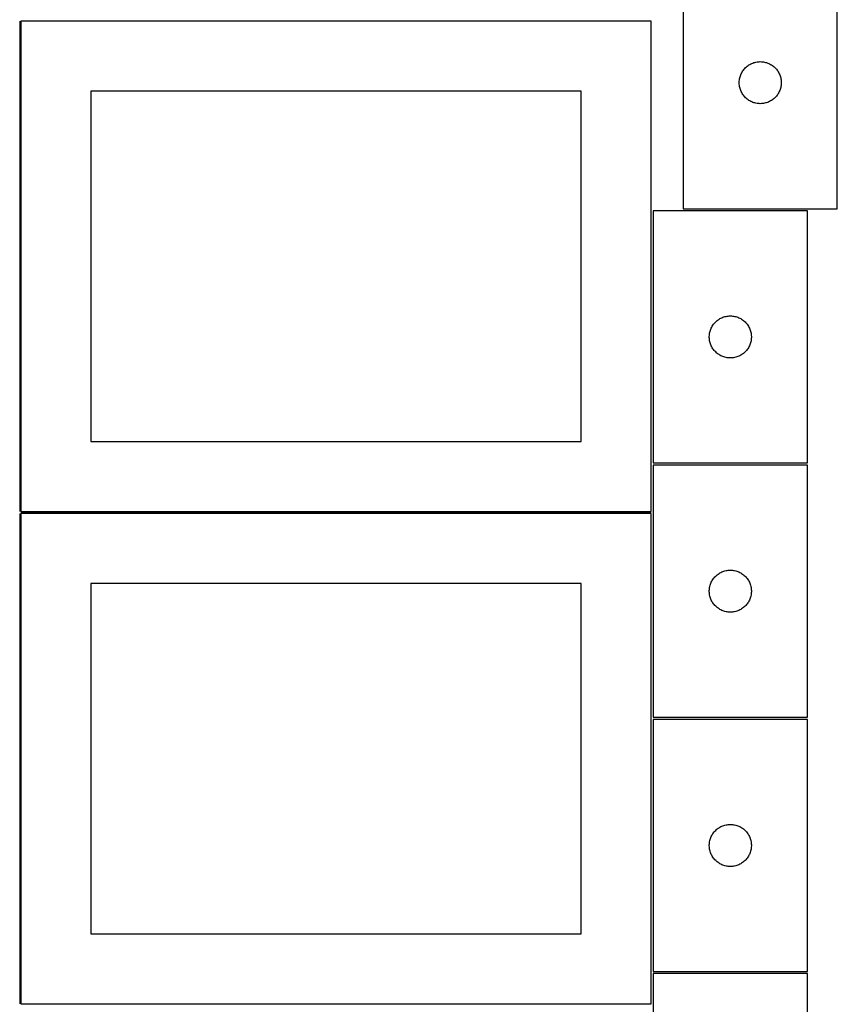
# Model space of a CAD drawing. Header units: millimetres. Extents: x 7 to 1493, y 7 to 2993.
# Tile 3 of 13: x 909 to 1492, y 709 to 1412. Entities that reach past the tile are written whole.
import ezdxf

# ---------------------------------------------------------------- set-up
doc = ezdxf.new("R2010")
doc.units = ezdxf.units.MM
doc.layers.add('COMMON', color=5, linetype='CONTINUOUS', true_color=0x0000ff)
doc.layers.add('CUT', color=7, linetype='CONTINUOUS', true_color=0x000000)

msp = doc.modelspace()

# ---------------------------------------------------------------- linework, layer by layer
at = {"layer": 'COMMON'}
for p, q in [((908.824235, 1411.074294), (908.824235, 1061.074294)), ((908.824235, 1059.574293), (908.824235, 709.574293)), ((1359.574236, 1060.324294), (909.574236, 1060.324294))]:
    msp.add_line(p, q, dxfattribs=at)
at = {"layer": 'CUT'}
for p, q in [((1382.454414, 1457.207428), (1382.454414, 1277.207428)), ((1492.454414, 1277.207428), (1492.454414, 1457.207428)), ((1359.574236, 1411.074294), (909.574236, 1411.074294)), ((909.574236, 1411.074294), (909.574236, 1061.074294)), ((1359.574236, 1061.074294), (1359.574236, 1411.074294)), ((1426.446133, 1377.396528), (1426.985252, 1377.949711)), ((1426.985252, 1377.949711), (1427.552132, 1378.474407)), ((1427.552132, 1378.474407), (1428.145272, 1378.969225)), ((1428.145272, 1378.969225), (1428.763097, 1379.432853)), ((1428.763097, 1379.432853), (1429.403971, 1379.864062)), ((1429.403971, 1379.864062), (1430.066193, 1380.261707)), ((1430.066193, 1380.261707), (1430.748007, 1380.624735)), ((1430.748007, 1380.624735), (1431.447605, 1380.952182)), ((1431.447605, 1380.952182), (1432.163133, 1381.243181)), ((1432.163133, 1381.243181), (1432.892691, 1381.496959)), ((1432.892691, 1381.496959), (1433.634347, 1381.712844)), ((1433.634347, 1381.712844), (1434.386133, 1381.890264)), ((1434.386133, 1381.890264), (1435.146055, 1382.028747)), ((1435.146055, 1382.028747), (1435.912099, 1382.127927)), ((1435.912099, 1382.127927), (1436.682233, 1382.18754)), ((1436.682233, 1382.18754), (1437.454414, 1382.207428)), ((1437.454414, 1382.207428), (1438.226595, 1382.18754)), ((1438.226595, 1382.18754), (1438.996729, 1382.127927)), ((1438.996729, 1382.127927), (1439.762773, 1382.028747)), ((1439.762773, 1382.028747), (1440.522695, 1381.890264)), ((1440.522695, 1381.890264), (1441.274481, 1381.712844)), ((1441.274481, 1381.712844), (1442.016136, 1381.496959)), ((1442.016136, 1381.496959), (1442.745695, 1381.243181)), ((1442.745695, 1381.243181), (1443.461223, 1380.952182)), ((1443.461223, 1380.952182), (1444.160821, 1380.624735)), ((1444.160821, 1380.624735), (1444.842635, 1380.261707)), ((1444.842635, 1380.261707), (1445.504857, 1379.864062)), ((1445.504857, 1379.864062), (1446.14573, 1379.432853)), ((1446.14573, 1379.432853), (1446.763556, 1378.969225)), ((1446.763556, 1378.969225), (1447.356696, 1378.474407)), ((1447.356696, 1378.474407), (1447.923576, 1377.949711)), ((1447.923576, 1377.949711), (1448.462694, 1377.396528)), ((1422.855448, 1370.652745), (1423.052166, 1371.399713)), ((1423.052166, 1371.399713), (1423.287076, 1372.135564)), ((1423.287076, 1372.135564), (1423.559554, 1372.858347)), ((1423.559554, 1372.858347), (1423.86888, 1373.566144)), ((1423.86888, 1373.566144), (1424.214232, 1374.25708)), ((1424.214232, 1374.25708), (1424.594695, 1374.92932)), ((1424.594695, 1374.92932), (1425.009259, 1375.581084)), ((1425.009259, 1375.581084), (1425.456825, 1376.210643)), ((1425.456825, 1376.210643), (1425.936207, 1376.816326)), ((1425.936207, 1376.816326), (1426.446133, 1377.396528)), ((1448.462694, 1377.396528), (1448.972621, 1376.816326)), ((1448.972621, 1376.816326), (1449.452003, 1376.210643)), ((1449.452003, 1376.210643), (1449.899569, 1375.581084)), ((1449.899569, 1375.581084), (1450.314133, 1374.92932)), ((1450.314133, 1374.92932), (1450.694596, 1374.25708)), ((1450.694596, 1374.25708), (1451.039948, 1373.566144)), ((1451.039948, 1373.566144), (1451.349273, 1372.858347)), ((1451.349273, 1372.858347), (1451.621752, 1372.135564)), ((1451.621752, 1372.135564), (1451.856662, 1371.399713)), ((1451.856662, 1371.399713), (1452.05338, 1370.652745)), ((1422.459387, 1367.593647), (1422.499151, 1368.36506)), ((1422.459387, 1366.82121), (1422.459387, 1367.593647)), ((1422.499151, 1366.049796), (1422.459387, 1366.82121)), ((1422.499151, 1368.36506), (1422.578574, 1369.133404)), ((1422.578574, 1365.281453), (1422.499151, 1366.049796)), ((1422.578574, 1369.133404), (1422.697445, 1369.89664)), ((1422.697445, 1364.518217), (1422.578574, 1365.281453)), ((1422.697445, 1369.89664), (1422.855448, 1370.652745)), ((1422.855448, 1363.762112), (1422.697445, 1364.518217)), ((1452.05338, 1370.652745), (1452.211383, 1369.89664)), ((1452.211383, 1364.518217), (1452.05338, 1363.762112)), ((1452.211383, 1369.89664), (1452.330254, 1369.133404)), ((1452.330254, 1365.281453), (1452.211383, 1364.518217)), ((1452.330254, 1369.133404), (1452.409677, 1368.36506)), ((1452.409677, 1366.049796), (1452.330254, 1365.281453)), ((1452.409677, 1368.36506), (1452.449441, 1367.593647)), ((1452.449441, 1366.82121), (1452.409677, 1366.049796)), ((1452.449441, 1367.593647), (1452.449441, 1366.82121)), ((1309.574236, 1361.074294), (959.574236, 1361.074294)), ((959.574236, 1361.074294), (959.574236, 1111.074294)), ((1309.574236, 1111.074294), (1309.574236, 1361.074294)), ((1423.052166, 1363.015144), (1422.855448, 1363.762112)), ((1423.287076, 1362.279293), (1423.052166, 1363.015144)), ((1423.559554, 1361.55651), (1423.287076, 1362.279293)), ((1423.86888, 1360.848713), (1423.559554, 1361.55651)), ((1424.214232, 1360.157777), (1423.86888, 1360.848713)), ((1424.594695, 1359.485536), (1424.214232, 1360.157777)), ((1425.009259, 1358.833773), (1424.594695, 1359.485536)), ((1425.456825, 1358.204214), (1425.009259, 1358.833773)), ((1425.936207, 1357.598531), (1425.456825, 1358.204214)), ((1426.446133, 1357.018328), (1425.936207, 1357.598531)), ((1426.985252, 1356.465146), (1426.446133, 1357.018328)), ((1448.462694, 1357.018328), (1447.923576, 1356.465146)), ((1448.972621, 1357.598531), (1448.462694, 1357.018328)), ((1449.452003, 1358.204214), (1448.972621, 1357.598531)), ((1449.899569, 1358.833773), (1449.452003, 1358.204214)), ((1450.314133, 1359.485536), (1449.899569, 1358.833773)), ((1450.694596, 1360.157777), (1450.314133, 1359.485536)), ((1451.039948, 1360.848713), (1450.694596, 1360.157777)), ((1451.349273, 1361.55651), (1451.039948, 1360.848713)), ((1451.621752, 1362.279293), (1451.349273, 1361.55651)), ((1451.856662, 1363.015144), (1451.621752, 1362.279293)), ((1452.05338, 1363.762112), (1451.856662, 1363.015144)), ((1427.552132, 1355.940449), (1426.985252, 1356.465146)), ((1428.145272, 1355.445631), (1427.552132, 1355.940449)), ((1428.763097, 1354.982003), (1428.145272, 1355.445631)), ((1429.403971, 1354.550795), (1428.763097, 1354.982003)), ((1430.066193, 1354.15315), (1429.403971, 1354.550795)), ((1430.748007, 1353.790122), (1430.066193, 1354.15315)), ((1431.447605, 1353.462675), (1430.748007, 1353.790122)), ((1432.163133, 1353.171676), (1431.447605, 1353.462675)), ((1432.892691, 1352.917898), (1432.163133, 1353.171676)), ((1433.634347, 1352.702013), (1432.892691, 1352.917898)), ((1434.386133, 1352.524593), (1433.634347, 1352.702013)), ((1435.146055, 1352.38611), (1434.386133, 1352.524593)), ((1435.912099, 1352.28693), (1435.146055, 1352.38611)), ((1436.682233, 1352.227317), (1435.912099, 1352.28693)), ((1437.454414, 1352.207428), (1436.682233, 1352.227317)), ((1438.226595, 1352.227317), (1437.454414, 1352.207428)), ((1438.996729, 1352.28693), (1438.226595, 1352.227317)), ((1439.762773, 1352.38611), (1438.996729, 1352.28693)), ((1440.522695, 1352.524593), (1439.762773, 1352.38611)), ((1441.274481, 1352.702013), (1440.522695, 1352.524593)), ((1442.016136, 1352.917898), (1441.274481, 1352.702013)), ((1442.745695, 1353.171676), (1442.016136, 1352.917898)), ((1443.461223, 1353.462675), (1442.745695, 1353.171676)), ((1444.160821, 1353.790122), (1443.461223, 1353.462675)), ((1444.842635, 1354.15315), (1444.160821, 1353.790122)), ((1445.504857, 1354.550795), (1444.842635, 1354.15315)), ((1446.14573, 1354.982003), (1445.504857, 1354.550795)), ((1446.763556, 1355.445631), (1446.14573, 1354.982003)), ((1447.356696, 1355.940449), (1446.763556, 1355.445631)), ((1447.923576, 1356.465146), (1447.356696, 1355.940449)), ((1471.099121, 1275.673493), (1361.099121, 1275.673493)), ((1361.099121, 1275.673493), (1361.099121, 1095.673493)), ((1382.454414, 1277.207428), (1492.454414, 1277.207428)), ((1471.099121, 1095.673493), (1471.099121, 1275.673493)), ((1404.101532, 1194.676707), (1404.580914, 1195.282391)), ((1404.580914, 1195.282391), (1405.09084, 1195.862593)), ((1405.09084, 1195.862593), (1405.629958, 1196.415776)), ((1405.629958, 1196.415776), (1406.196839, 1196.940472)), ((1406.196839, 1196.940472), (1406.789978, 1197.43529)), ((1406.789978, 1197.43529), (1407.407804, 1197.898918)), ((1407.407804, 1197.898918), (1408.048678, 1198.330126)), ((1408.048678, 1198.330126), (1408.7109, 1198.727771)), ((1408.7109, 1198.727771), (1409.392714, 1199.090799)), ((1409.392714, 1199.090799), (1410.092312, 1199.418246)), ((1410.092312, 1199.418246), (1410.807839, 1199.709245)), ((1410.807839, 1199.709245), (1411.537398, 1199.963024)), ((1411.537398, 1199.963024), (1412.279054, 1200.178909)), ((1412.279054, 1200.178909), (1413.03084, 1200.356328)), ((1413.03084, 1200.356328), (1413.790762, 1200.494811)), ((1413.790762, 1200.494811), (1414.556806, 1200.593991)), ((1414.556806, 1200.593991), (1415.326939, 1200.653604)), ((1415.326939, 1200.653604), (1416.099121, 1200.673493)), ((1416.099121, 1200.673493), (1416.871302, 1200.653604)), ((1416.871302, 1200.653604), (1417.641436, 1200.593991)), ((1417.641436, 1200.593991), (1418.407479, 1200.494811)), ((1418.407479, 1200.494811), (1419.167402, 1200.356328)), ((1419.167402, 1200.356328), (1419.919187, 1200.178909)), ((1419.919187, 1200.178909), (1420.660843, 1199.963024)), ((1420.660843, 1199.963024), (1421.390402, 1199.709245)), ((1421.390402, 1199.709245), (1422.105929, 1199.418246)), ((1422.105929, 1199.418246), (1422.805528, 1199.090799)), ((1422.805528, 1199.090799), (1423.487342, 1198.727771)), ((1423.487342, 1198.727771), (1424.149564, 1198.330126)), ((1424.149564, 1198.330126), (1424.790437, 1197.898918)), ((1424.790437, 1197.898918), (1425.408263, 1197.43529)), ((1425.408263, 1197.43529), (1426.001402, 1196.940472)), ((1426.001402, 1196.940472), (1426.568283, 1196.415776)), ((1426.568283, 1196.415776), (1427.107401, 1195.862593)), ((1427.107401, 1195.862593), (1427.617327, 1195.282391)), ((1427.617327, 1195.282391), (1428.096709, 1194.676707)), ((1401.223281, 1187.599468), (1401.342151, 1188.362704)), ((1401.342151, 1188.362704), (1401.500155, 1189.118809)), ((1401.500155, 1189.118809), (1401.696873, 1189.865777)), ((1401.696873, 1189.865777), (1401.931782, 1190.601629)), ((1401.931782, 1190.601629), (1402.204261, 1191.324411)), ((1402.204261, 1191.324411), (1402.513587, 1192.032209)), ((1402.513587, 1192.032209), (1402.858939, 1192.723144)), ((1402.858939, 1192.723144), (1403.239401, 1193.395385)), ((1403.239401, 1193.395385), (1403.653965, 1194.047149)), ((1403.653965, 1194.047149), (1404.101532, 1194.676707)), ((1428.096709, 1194.676707), (1428.544276, 1194.047149)), ((1428.544276, 1194.047149), (1428.95884, 1193.395385)), ((1428.95884, 1193.395385), (1429.339303, 1192.723144)), ((1429.339303, 1192.723144), (1429.684655, 1192.032209)), ((1429.684655, 1192.032209), (1429.99398, 1191.324411)), ((1429.99398, 1191.324411), (1430.266459, 1190.601629)), ((1430.266459, 1190.601629), (1430.501369, 1189.865777)), ((1430.501369, 1189.865777), (1430.698086, 1189.118809)), ((1430.698086, 1189.118809), (1430.85609, 1188.362704)), ((1430.85609, 1188.362704), (1430.974961, 1187.599468)), ((1401.104094, 1186.059712), (1401.143858, 1186.831125)), ((1401.104094, 1185.287274), (1401.104094, 1186.059712)), ((1401.143858, 1184.515861), (1401.104094, 1185.287274)), ((1401.143858, 1186.831125), (1401.223281, 1187.599468)), ((1401.223281, 1183.747518), (1401.143858, 1184.515861)), ((1401.342151, 1182.984281), (1401.223281, 1183.747518)), ((1401.500155, 1182.228177), (1401.342151, 1182.984281)), ((1401.696873, 1181.481208), (1401.500155, 1182.228177)), ((1401.931782, 1180.745357), (1401.696873, 1181.481208)), ((1430.501369, 1181.481208), (1430.266459, 1180.745357)), ((1430.698086, 1182.228177), (1430.501369, 1181.481208)), ((1430.85609, 1182.984281), (1430.698086, 1182.228177)), ((1430.974961, 1183.747518), (1430.85609, 1182.984281)), ((1430.974961, 1187.599468), (1431.054384, 1186.831125)), ((1431.054384, 1184.515861), (1430.974961, 1183.747518)), ((1431.054384, 1186.831125), (1431.094148, 1186.059712)), ((1431.094148, 1185.287274), (1431.054384, 1184.515861)), ((1431.094148, 1186.059712), (1431.094148, 1185.287274)), ((1402.204261, 1180.022574), (1401.931782, 1180.745357)), ((1402.513587, 1179.314777), (1402.204261, 1180.022574)), ((1402.858939, 1178.623842), (1402.513587, 1179.314777)), ((1403.239401, 1177.951601), (1402.858939, 1178.623842)), ((1403.653965, 1177.299837), (1403.239401, 1177.951601)), ((1404.101532, 1176.670279), (1403.653965, 1177.299837)), ((1404.580914, 1176.064595), (1404.101532, 1176.670279)), ((1405.09084, 1175.484393), (1404.580914, 1176.064595)), ((1405.629958, 1174.93121), (1405.09084, 1175.484393)), ((1406.196839, 1174.406514), (1405.629958, 1174.93121)), ((1406.789978, 1173.911696), (1406.196839, 1174.406514)), ((1426.001402, 1174.406514), (1425.408263, 1173.911696)), ((1426.568283, 1174.93121), (1426.001402, 1174.406514)), ((1427.107401, 1175.484393), (1426.568283, 1174.93121)), ((1427.617327, 1176.064595), (1427.107401, 1175.484393)), ((1428.096709, 1176.670279), (1427.617327, 1176.064595)), ((1428.544276, 1177.299837), (1428.096709, 1176.670279)), ((1428.95884, 1177.951601), (1428.544276, 1177.299837)), ((1429.339303, 1178.623842), (1428.95884, 1177.951601)), ((1429.684655, 1179.314777), (1429.339303, 1178.623842)), ((1429.99398, 1180.022574), (1429.684655, 1179.314777)), ((1430.266459, 1180.745357), (1429.99398, 1180.022574)), ((1407.407804, 1173.448068), (1406.789978, 1173.911696)), ((1408.048678, 1173.016859), (1407.407804, 1173.448068)), ((1408.7109, 1172.619214), (1408.048678, 1173.016859)), ((1409.392714, 1172.256187), (1408.7109, 1172.619214)), ((1410.092312, 1171.928739), (1409.392714, 1172.256187)), ((1410.807839, 1171.637741), (1410.092312, 1171.928739)), ((1411.537398, 1171.383962), (1410.807839, 1171.637741)), ((1412.279054, 1171.168077), (1411.537398, 1171.383962)), ((1413.03084, 1170.990658), (1412.279054, 1171.168077)), ((1413.790762, 1170.852174), (1413.03084, 1170.990658)), ((1414.556806, 1170.752995), (1413.790762, 1170.852174)), ((1415.326939, 1170.693381), (1414.556806, 1170.752995)), ((1416.099121, 1170.673493), (1415.326939, 1170.693381)), ((1416.871302, 1170.693381), (1416.099121, 1170.673493)), ((1417.641436, 1170.752995), (1416.871302, 1170.693381)), ((1418.407479, 1170.852174), (1417.641436, 1170.752995)), ((1419.167402, 1170.990658), (1418.407479, 1170.852174)), ((1419.919187, 1171.168077), (1419.167402, 1170.990658)), ((1420.660843, 1171.383962), (1419.919187, 1171.168077)), ((1421.390402, 1171.637741), (1420.660843, 1171.383962)), ((1422.105929, 1171.928739), (1421.390402, 1171.637741)), ((1422.805528, 1172.256187), (1422.105929, 1171.928739)), ((1423.487342, 1172.619214), (1422.805528, 1172.256187)), ((1424.149564, 1173.016859), (1423.487342, 1172.619214)), ((1424.790437, 1173.448068), (1424.149564, 1173.016859)), ((1425.408263, 1173.911696), (1424.790437, 1173.448068)), ((959.574236, 1111.074294), (1309.574236, 1111.074294)), ((1361.099121, 1095.673493), (1471.099121, 1095.673493)), ((1471.099121, 1094.14859), (1361.099121, 1094.14859)), ((1361.099121, 1094.14859), (1361.099121, 914.14859)), ((1471.099121, 914.14859), (1471.099121, 1094.14859)), ((909.574236, 1061.074294), (1359.574236, 1061.074294)), ((1359.574236, 1059.574293), (909.574236, 1059.574293)), ((909.574236, 1059.574293), (909.574236, 709.574293)), ((1359.574236, 709.574293), (1359.574236, 1059.574293)), ((1403.239401, 1011.870483), (1403.653965, 1012.522246)), ((1403.653965, 1012.522246), (1404.101532, 1013.151805)), ((1404.101532, 1013.151805), (1404.580914, 1013.757488)), ((1404.580914, 1013.757488), (1405.09084, 1014.337691)), ((1405.09084, 1014.337691), (1405.629958, 1014.890873)), ((1405.629958, 1014.890873), (1406.196839, 1015.415569)), ((1406.196839, 1015.415569), (1406.789978, 1015.910388)), ((1406.789978, 1015.910388), (1407.407804, 1016.374016)), ((1407.407804, 1016.374016), (1408.048678, 1016.805224)), ((1408.048678, 1016.805224), (1408.7109, 1017.202869)), ((1408.7109, 1017.202869), (1409.392714, 1017.565897)), ((1409.392714, 1017.565897), (1410.092312, 1017.893344)), ((1410.092312, 1017.893344), (1410.807839, 1018.184343)), ((1410.807839, 1018.184343), (1411.537398, 1018.438121)), ((1411.537398, 1018.438121), (1412.279054, 1018.654006)), ((1412.279054, 1018.654006), (1413.03084, 1018.831426)), ((1413.03084, 1018.831426), (1413.790762, 1018.969909)), ((1413.790762, 1018.969909), (1414.556806, 1019.069089)), ((1414.556806, 1019.069089), (1415.326939, 1019.128702)), ((1415.326939, 1019.128702), (1416.099121, 1019.14859)), ((1416.099121, 1019.14859), (1416.871302, 1019.128702)), ((1416.871302, 1019.128702), (1417.641436, 1019.069089)), ((1417.641436, 1019.069089), (1418.407479, 1018.969909)), ((1418.407479, 1018.969909), (1419.167402, 1018.831426)), ((1419.167402, 1018.831426), (1419.919187, 1018.654006)), ((1419.919187, 1018.654006), (1420.660843, 1018.438121)), ((1420.660843, 1018.438121), (1421.390402, 1018.184343)), ((1421.390402, 1018.184343), (1422.105929, 1017.893344)), ((1422.105929, 1017.893344), (1422.805528, 1017.565897)), ((1422.805528, 1017.565897), (1423.487342, 1017.202869)), ((1423.487342, 1017.202869), (1424.149564, 1016.805224)), ((1424.149564, 1016.805224), (1424.790437, 1016.374016)), ((1424.790437, 1016.374016), (1425.408263, 1015.910388)), ((1425.408263, 1015.910388), (1426.001402, 1015.415569)), ((1426.001402, 1015.415569), (1426.568283, 1014.890873)), ((1426.568283, 1014.890873), (1427.107401, 1014.337691)), ((1427.107401, 1014.337691), (1427.617327, 1013.757488)), ((1427.617327, 1013.757488), (1428.096709, 1013.151805)), ((1428.096709, 1013.151805), (1428.544276, 1012.522246)), ((1428.544276, 1012.522246), (1428.95884, 1011.870483)), ((1309.574236, 1009.574293), (959.574236, 1009.574293)), ((959.574236, 1009.574293), (959.574236, 759.574293)), ((1309.574236, 759.574293), (1309.574236, 1009.574293)), ((1401.104094, 1004.534809), (1401.143858, 1005.306222)), ((1401.143858, 1005.306222), (1401.223281, 1006.074566)), ((1401.223281, 1006.074566), (1401.342151, 1006.837802)), ((1401.342151, 1006.837802), (1401.500155, 1007.593907)), ((1401.500155, 1007.593907), (1401.696873, 1008.340875)), ((1401.696873, 1008.340875), (1401.931782, 1009.076726)), ((1401.931782, 1009.076726), (1402.204261, 1009.799509)), ((1402.204261, 1009.799509), (1402.513587, 1010.507306)), ((1402.513587, 1010.507306), (1402.858939, 1011.198242)), ((1402.858939, 1011.198242), (1403.239401, 1011.870483)), ((1428.95884, 1011.870483), (1429.339303, 1011.198242)), ((1429.339303, 1011.198242), (1429.684655, 1010.507306)), ((1429.684655, 1010.507306), (1429.99398, 1009.799509)), ((1429.99398, 1009.799509), (1430.266459, 1009.076726)), ((1430.266459, 1009.076726), (1430.501369, 1008.340875)), ((1430.501369, 1008.340875), (1430.698086, 1007.593907)), ((1430.698086, 1007.593907), (1430.85609, 1006.837802)), ((1430.85609, 1006.837802), (1430.974961, 1006.074566)), ((1430.974961, 1006.074566), (1431.054384, 1005.306222)), ((1431.054384, 1005.306222), (1431.094148, 1004.534809)), ((1401.104094, 1003.762372), (1401.104094, 1004.534809)), ((1401.143858, 1002.990959), (1401.104094, 1003.762372)), ((1401.223281, 1002.222615), (1401.143858, 1002.990959)), ((1401.342151, 1001.459379), (1401.223281, 1002.222615)), ((1401.500155, 1000.703274), (1401.342151, 1001.459379)), ((1401.696873, 999.956306), (1401.500155, 1000.703274)), ((1401.931782, 999.220455), (1401.696873, 999.956306)), ((1402.204261, 998.497672), (1401.931782, 999.220455)), ((1402.513587, 997.789875), (1402.204261, 998.497672)), ((1429.99398, 998.497672), (1429.684655, 997.789875)), ((1430.266459, 999.220455), (1429.99398, 998.497672)), ((1430.501369, 999.956306), (1430.266459, 999.220455)), ((1430.698086, 1000.703274), (1430.501369, 999.956306)), ((1430.85609, 1001.459379), (1430.698086, 1000.703274)), ((1430.974961, 1002.222615), (1430.85609, 1001.459379)), ((1431.054384, 1002.990959), (1430.974961, 1002.222615)), ((1431.094148, 1003.762372), (1431.054384, 1002.990959)), ((1431.094148, 1004.534809), (1431.094148, 1003.762372)), ((1402.858939, 997.098939), (1402.513587, 997.789875)), ((1403.239401, 996.426698), (1402.858939, 997.098939)), ((1403.653965, 995.774935), (1403.239401, 996.426698)), ((1404.101532, 995.145376), (1403.653965, 995.774935)), ((1404.580914, 994.539693), (1404.101532, 995.145376)), ((1405.09084, 993.95949), (1404.580914, 994.539693)), ((1405.629958, 993.406308), (1405.09084, 993.95949)), ((1406.196839, 992.881612), (1405.629958, 993.406308)), ((1406.789978, 992.386793), (1406.196839, 992.881612)), ((1407.407804, 991.923165), (1406.789978, 992.386793)), ((1408.048678, 991.491957), (1407.407804, 991.923165)), ((1408.7109, 991.094312), (1408.048678, 991.491957)), ((1424.149564, 991.491957), (1423.487342, 991.094312)), ((1424.790437, 991.923165), (1424.149564, 991.491957)), ((1425.408263, 992.386793), (1424.790437, 991.923165)), ((1426.001402, 992.881612), (1425.408263, 992.386793)), ((1426.568283, 993.406308), (1426.001402, 992.881612)), ((1427.107401, 993.95949), (1426.568283, 993.406308)), ((1427.617327, 994.539693), (1427.107401, 993.95949)), ((1428.096709, 995.145376), (1427.617327, 994.539693)), ((1428.544276, 995.774935), (1428.096709, 995.145376)), ((1428.95884, 996.426698), (1428.544276, 995.774935)), ((1429.339303, 997.098939), (1428.95884, 996.426698)), ((1429.684655, 997.789875), (1429.339303, 997.098939)), ((1409.392714, 990.731284), (1408.7109, 991.094312)), ((1410.092312, 990.403837), (1409.392714, 990.731284)), ((1410.807839, 990.112838), (1410.092312, 990.403837)), ((1411.537398, 989.85906), (1410.807839, 990.112838)), ((1412.279054, 989.643175), (1411.537398, 989.85906)), ((1413.03084, 989.465755), (1412.279054, 989.643175)), ((1413.790762, 989.327272), (1413.03084, 989.465755)), ((1414.556806, 989.228092), (1413.790762, 989.327272)), ((1415.326939, 989.168479), (1414.556806, 989.228092)), ((1416.099121, 989.14859), (1415.326939, 989.168479)), ((1416.871302, 989.168479), (1416.099121, 989.14859)), ((1417.641436, 989.228092), (1416.871302, 989.168479)), ((1418.407479, 989.327272), (1417.641436, 989.228092)), ((1419.167402, 989.465755), (1418.407479, 989.327272)), ((1419.919187, 989.643175), (1419.167402, 989.465755)), ((1420.660843, 989.85906), (1419.919187, 989.643175)), ((1421.390402, 990.112838), (1420.660843, 989.85906)), ((1422.105929, 990.403837), (1421.390402, 990.112838)), ((1422.805528, 990.731284), (1422.105929, 990.403837)), ((1423.487342, 991.094312), (1422.805528, 990.731284)), ((1361.099121, 914.14859), (1471.099121, 914.14859)), ((1471.099121, 912.62381), (1361.099121, 912.62381)), ((1361.099121, 912.62381), (1361.099121, 732.62381)), ((1471.099121, 732.62381), (1471.099121, 912.62381)), ((1410.092312, 836.368564), (1410.807839, 836.659563)), ((1410.807839, 836.659563), (1411.537398, 836.913341)), ((1411.537398, 836.913341), (1412.279054, 837.129226)), ((1412.279054, 837.129226), (1413.03084, 837.306645)), ((1413.03084, 837.306645), (1413.790762, 837.445129)), ((1413.790762, 837.445129), (1414.556806, 837.544308)), ((1414.556806, 837.544308), (1415.326939, 837.603922)), ((1415.326939, 837.603922), (1416.099121, 837.62381)), ((1416.099121, 837.62381), (1416.871302, 837.603922)), ((1416.871302, 837.603922), (1417.641436, 837.544308)), ((1417.641436, 837.544308), (1418.407479, 837.445129)), ((1418.407479, 837.445129), (1419.167402, 837.306645)), ((1419.167402, 837.306645), (1419.919187, 837.129226)), ((1419.919187, 837.129226), (1420.660843, 836.913341)), ((1420.660843, 836.913341), (1421.390402, 836.659563)), ((1421.390402, 836.659563), (1422.105929, 836.368564)), ((1402.513587, 828.982526), (1402.858939, 829.673461)), ((1402.858939, 829.673461), (1403.239401, 830.345702)), ((1403.239401, 830.345702), (1403.653965, 830.997466)), ((1403.653965, 830.997466), (1404.101532, 831.627024)), ((1404.101532, 831.627024), (1404.580914, 832.232708)), ((1404.580914, 832.232708), (1405.09084, 832.81291)), ((1405.09084, 832.81291), (1405.629958, 833.366093)), ((1405.629958, 833.366093), (1406.196839, 833.890789)), ((1406.196839, 833.890789), (1406.789978, 834.385607)), ((1406.789978, 834.385607), (1407.407804, 834.849235)), ((1407.407804, 834.849235), (1408.048678, 835.280444)), ((1408.048678, 835.280444), (1408.7109, 835.678089)), ((1408.7109, 835.678089), (1409.392714, 836.041116)), ((1409.392714, 836.041116), (1410.092312, 836.368564)), ((1422.105929, 836.368564), (1422.805528, 836.041116)), ((1422.805528, 836.041116), (1423.487342, 835.678089)), ((1423.487342, 835.678089), (1424.149564, 835.280444)), ((1424.149564, 835.280444), (1424.790437, 834.849235)), ((1424.790437, 834.849235), (1425.408263, 834.385607)), ((1425.408263, 834.385607), (1426.001402, 833.890789)), ((1426.001402, 833.890789), (1426.568283, 833.366093)), ((1426.568283, 833.366093), (1427.107401, 832.81291)), ((1427.107401, 832.81291), (1427.617327, 832.232708)), ((1427.617327, 832.232708), (1428.096709, 831.627024)), ((1428.096709, 831.627024), (1428.544276, 830.997466)), ((1428.544276, 830.997466), (1428.95884, 830.345702)), ((1428.95884, 830.345702), (1429.339303, 829.673461)), ((1429.339303, 829.673461), (1429.684655, 828.982526)), ((1401.104094, 823.010029), (1401.143858, 823.781442)), ((1401.104094, 822.237592), (1401.104094, 823.010029)), ((1401.143858, 823.781442), (1401.223281, 824.549786)), ((1401.223281, 824.549786), (1401.342151, 825.313022)), ((1401.342151, 825.313022), (1401.500155, 826.069126)), ((1401.500155, 826.069126), (1401.696873, 826.816095)), ((1401.696873, 826.816095), (1401.931782, 827.551946)), ((1401.931782, 827.551946), (1402.204261, 828.274729)), ((1402.204261, 828.274729), (1402.513587, 828.982526)), ((1429.684655, 828.982526), (1429.99398, 828.274729)), ((1429.99398, 828.274729), (1430.266459, 827.551946)), ((1430.266459, 827.551946), (1430.501369, 826.816095)), ((1430.501369, 826.816095), (1430.698086, 826.069126)), ((1430.698086, 826.069126), (1430.85609, 825.313022)), ((1430.85609, 825.313022), (1430.974961, 824.549786)), ((1430.974961, 824.549786), (1431.054384, 823.781442)), ((1431.054384, 823.781442), (1431.094148, 823.010029)), ((1431.094148, 823.010029), (1431.094148, 822.237592)), ((1401.143858, 821.466178), (1401.104094, 822.237592)), ((1401.223281, 820.697835), (1401.143858, 821.466178)), ((1401.342151, 819.934599), (1401.223281, 820.697835)), ((1401.500155, 819.178494), (1401.342151, 819.934599)), ((1401.696873, 818.431526), (1401.500155, 819.178494)), ((1401.931782, 817.695674), (1401.696873, 818.431526)), ((1402.204261, 816.972892), (1401.931782, 817.695674)), ((1402.513587, 816.265094), (1402.204261, 816.972892)), ((1402.858939, 815.574159), (1402.513587, 816.265094)), ((1403.239401, 814.901918), (1402.858939, 815.574159)), ((1429.339303, 815.574159), (1428.95884, 814.901918)), ((1429.684655, 816.265094), (1429.339303, 815.574159)), ((1429.99398, 816.972892), (1429.684655, 816.265094)), ((1430.266459, 817.695674), (1429.99398, 816.972892)), ((1430.501369, 818.431526), (1430.266459, 817.695674)), ((1430.698086, 819.178494), (1430.501369, 818.431526)), ((1430.85609, 819.934599), (1430.698086, 819.178494)), ((1430.974961, 820.697835), (1430.85609, 819.934599)), ((1431.054384, 821.466178), (1430.974961, 820.697835)), ((1431.094148, 822.237592), (1431.054384, 821.466178)), ((1403.653965, 814.250154), (1403.239401, 814.901918)), ((1404.101532, 813.620596), (1403.653965, 814.250154)), ((1404.580914, 813.014913), (1404.101532, 813.620596)), ((1405.09084, 812.43471), (1404.580914, 813.014913)), ((1405.629958, 811.881527), (1405.09084, 812.43471)), ((1406.196839, 811.356831), (1405.629958, 811.881527)), ((1406.789978, 810.862013), (1406.196839, 811.356831)), ((1407.407804, 810.398385), (1406.789978, 810.862013)), ((1408.048678, 809.967177), (1407.407804, 810.398385)), ((1408.7109, 809.569532), (1408.048678, 809.967177)), ((1409.392714, 809.206504), (1408.7109, 809.569532)), ((1410.092312, 808.879057), (1409.392714, 809.206504)), ((1410.807839, 808.588058), (1410.092312, 808.879057)), ((1411.537398, 808.33428), (1410.807839, 808.588058)), ((1421.390402, 808.588058), (1420.660843, 808.33428)), ((1422.105929, 808.879057), (1421.390402, 808.588058)), ((1422.805528, 809.206504), (1422.105929, 808.879057)), ((1423.487342, 809.569532), (1422.805528, 809.206504)), ((1424.149564, 809.967177), (1423.487342, 809.569532)), ((1424.790437, 810.398385), (1424.149564, 809.967177)), ((1425.408263, 810.862013), (1424.790437, 810.398385)), ((1426.001402, 811.356831), (1425.408263, 810.862013)), ((1426.568283, 811.881527), (1426.001402, 811.356831)), ((1427.107401, 812.43471), (1426.568283, 811.881527)), ((1427.617327, 813.014913), (1427.107401, 812.43471)), ((1428.096709, 813.620596), (1427.617327, 813.014913)), ((1428.544276, 814.250154), (1428.096709, 813.620596)), ((1428.95884, 814.901918), (1428.544276, 814.250154)), ((1412.279054, 808.118394), (1411.537398, 808.33428)), ((1413.03084, 807.940975), (1412.279054, 808.118394)), ((1413.790762, 807.802492), (1413.03084, 807.940975)), ((1414.556806, 807.703312), (1413.790762, 807.802492)), ((1415.326939, 807.643699), (1414.556806, 807.703312)), ((1416.099121, 807.62381), (1415.326939, 807.643699)), ((1416.871302, 807.643699), (1416.099121, 807.62381)), ((1417.641436, 807.703312), (1416.871302, 807.643699)), ((1418.407479, 807.802492), (1417.641436, 807.703312)), ((1419.167402, 807.940975), (1418.407479, 807.802492)), ((1419.919187, 808.118394), (1419.167402, 807.940975)), ((1420.660843, 808.33428), (1419.919187, 808.118394)), ((959.574236, 759.574293), (1309.574236, 759.574293)), ((1361.099121, 732.62381), (1471.099121, 732.62381)), ((1471.099121, 731.09903), (1361.099121, 731.09903)), ((1361.099121, 731.09903), (1361.099121, 551.09903)), ((1471.099121, 551.09903), (1471.099121, 731.09903)), ((909.574236, 709.574293), (1359.574236, 709.574293))]:
    msp.add_line(p, q, dxfattribs=at)

doc.saveas('drawing.dxf')
